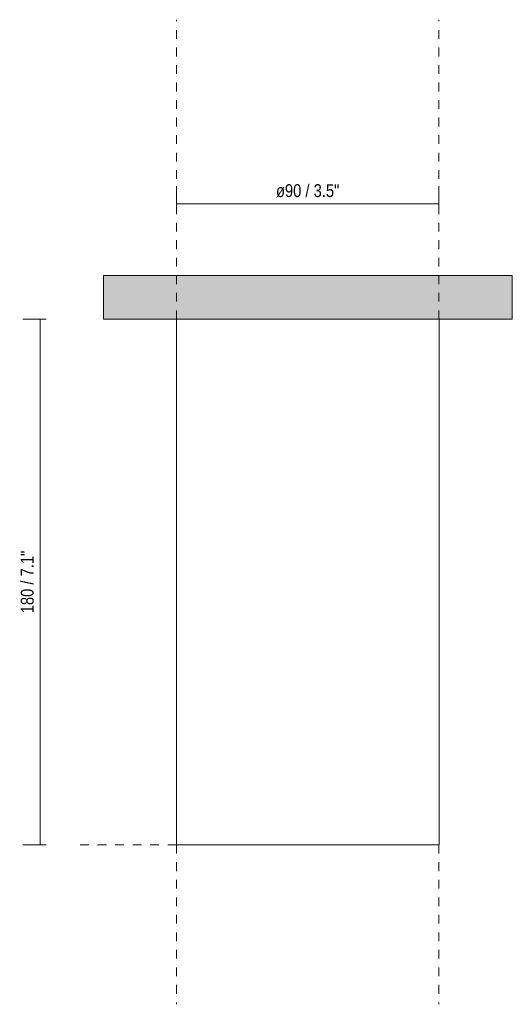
# Model space of a CAD drawing. Header units: millimetres. Extents: x 6496 to 7117, y 265 to 6640.
# Tile 1 of 2: x 6496 to 6665, y 265 to 603. Entities that reach past the tile are written whole.
import ezdxf

# ---------------------------------------------------------------- set-up
doc = ezdxf.new("R2010")
doc.units = ezdxf.units.MM
doc.linetypes.add('Dash', pattern=[6, 3, -3])
doc.layers.add('A-ANNO-DIMS', color=7, linetype='Dash', lineweight=9, true_color=0xd2d2d2)
for name, color, linetype, lineweight in [('A-ANNO-DIMS-2', 7, 'Continuous', 9), ('A-CLNG', 7, 'Continuous', 9), ('E-LITE-EQPM', 7, 'Continuous', 20)]:
    doc.layers.add(name, color=color, linetype=linetype, lineweight=lineweight)
doc.styles.add('Arial Narrow', font='ARIALN.TTF', dxfattribs={"height": 4.4})
doc.dimstyles.new('FARO_-_2_2mm_Arial_Narrow_mm_Inch_Left', dxfattribs={"dimscale": 304.8, "dimtxt": 4.503096, "dimasz": 0, "dimexe": 0.019685, "dimexo": 0.0625, "dimgap": 0.003281, "dimtad": 1, "dimdec": 0, "dimzin": 0, "dimdsep": 46, "dimtxsty": 'Arial Narrow', "dimblk1": 'NONE', "dimblk2": 'NONE', "dimsah": 1, "dimcen": 0.09, "dimadec": 0, "dimazin": 0, "dimtfac": 1, "dimtdec": 4, "dimtix": 1, "dimtmove": 0, "dimatfit": 3, "dimfxl": 0.006562, "dimfxlon": 1, "dimtvp": 1, "dimtolj": 1, "dimtzin": 0, "dimarcsym": 2})
doc.dimstyles.new('FARO_-_2_2mm_Arial_Narrow_mm_Inch_Right', dxfattribs={"dimscale": 304.8, "dimtxt": 4.503096, "dimasz": 0, "dimexe": 0.019685, "dimexo": 0.0625, "dimgap": 0.003281, "dimtad": 1, "dimdec": 0, "dimzin": 0, "dimdsep": 46, "dimtxsty": 'Arial Narrow', "dimblk1": 'NONE', "dimblk2": 'NONE', "dimsah": 1, "dimcen": 0.09, "dimadec": 0, "dimazin": 0, "dimtfac": 1, "dimtdec": 4, "dimtix": 1, "dimtmove": 0, "dimatfit": 3, "dimfxl": 0.006562, "dimfxlon": 1, "dimtvp": 1, "dimtolj": 1, "dimtzin": 0, "dimarcsym": 2})

# ---------------------------------------------------------------- blocks, each defined once
blk = doc.blocks.new('DIMBLOCK1-Alzado_PDF')
at = {"layer": 'A-ANNO-DIMS-2', "color": 251, "true_color": 0x5b5b5b, "transparency": 16777216}
for p, q in [((6549.95, 539.03), (6549.95, 545.53)), ((6639.81, 539.03), (6639.81, 545.53)), ((6549.95, 539.53), (6639.81, 539.53)), ((6549.95, 539.53), (6549.95, 537.53)), ((6639.81, 539.53), (6639.81, 537.53))]:
    blk.add_line(p, q, dxfattribs=at)
at = {"layer": 'A-ANNO-DIMS-2', "color": 0, "transparency": 16777216, "insert": (6584.02, 546.22), "char_height": 4.4, "width": 26.0751, "attachment_point": 1, "line_spacing_factor": 0.974696, "style": 'Arial Narrow'}
blk.add_mtext('ø90 / 3.5"', dxfattribs=at)
blk = doc.blocks.new('_None')
blk = doc.blocks.new('DIMBLOCK2-Alzado_PDF')
at = {"layer": 'A-ANNO-DIMS-2', "color": 251, "true_color": 0x5b5b5b, "transparency": 16777216}
for p, q in [((6505.3, 500), (6497.3, 500)), ((6503.3, 500), (6503.3, 320)), ((6503.3, 500), (6505.3, 500)), ((6505.3, 320), (6497.3, 320)), ((6503.3, 320), (6505.3, 320))]:
    blk.add_line(p, q, dxfattribs=at)
at = {"layer": 'A-ANNO-DIMS-2', "color": 0, "transparency": 16777216, "insert": (6496.62, 399.28), "char_height": 4.4, "width": 25.732, "attachment_point": 1, "rotation": 90, "line_spacing_factor": 0.974696, "style": 'Arial Narrow'}
blk.add_mtext('180 / 7.1"', dxfattribs=at)

msp = doc.modelspace()

# ---------------------------------------------------------------- hatches: boundary and pattern name
at = {"layer": 'A-CLNG', "true_color": 0xe8e8e8}
msp.add_hatch(color=254, dxfattribs=at).paths.add_polyline_path([(6594.58, 500), (6664.95, 500), (6664.95, 515), (6524.95, 515), (6524.95, 500), (6593.02, 500)])

# ---------------------------------------------------------------- linework, layer by layer
at = {"layer": 'A-ANNO-DIMS'}
for p, q in [((6549.95, 500), (6549.95, 602.55)), ((6639.81, 500), (6639.81, 602.55)), ((6549.95, 320), (6514.95, 320)), ((6549.95, 320), (6549.95, 265.37)), ((6639.81, 320), (6639.81, 265.37))]:
    msp.add_line(p, q, dxfattribs=at)
at = {"layer": 'A-CLNG'}
for p, q in [((6524.95, 515), (6664.95, 515)), ((6524.95, 500), (6524.95, 515)), ((6664.95, 515), (6664.95, 500)), ((6549.95, 500), (6524.95, 500)), ((6664.95, 500), (6639.95, 500))]:
    msp.add_line(p, q, dxfattribs=at)
at = {"layer": 'E-LITE-EQPM'}
for p, q in [((6639.95, 500), (6549.95, 500)), ((6549.95, 500), (6549.95, 320)), ((6639.95, 320), (6639.95, 500)), ((6549.95, 320), (6639.95, 320))]:
    msp.add_line(p, q, dxfattribs=at)

# ---------------------------------------------------------------- dimensions: what is measured, and where the dimension line sits
at = {"layer": 'A-ANNO-DIMS', "color": 251, "linetype": 'Continuous', "true_color": 0x5b5b5b}
dim = msp.add_linear_dim(base=(6639.81, 539.53), p1=(6549.95, 537.53), p2=(6639.81, 537.53), text='ø<>', dimstyle='FARO_-_2_2mm_Arial_Narrow_mm_Inch_Right', override={"dimpost": '<>', "dimfxl": 89.86}, dxfattribs=at)
dim.commit()
dim.dimension.update_dxf_attribs({"geometry": 'DIMBLOCK1-Alzado_PDF', "text_midpoint": (6594.88, 543.38)})
dim = msp.add_linear_dim(base=(6503.3, 320), p1=(6505.3, 500), p2=(6505.3, 320), angle=90, dimstyle='FARO_-_2_2mm_Arial_Narrow_mm_Inch_Left', override={"dimpost": '<>', "dimfxl": 180}, dxfattribs=at)
dim.commit()
dim.dimension.update_dxf_attribs({"geometry": 'DIMBLOCK2-Alzado_PDF', "text_midpoint": (6499.45, 410)})

doc.saveas('drawing.dxf')
